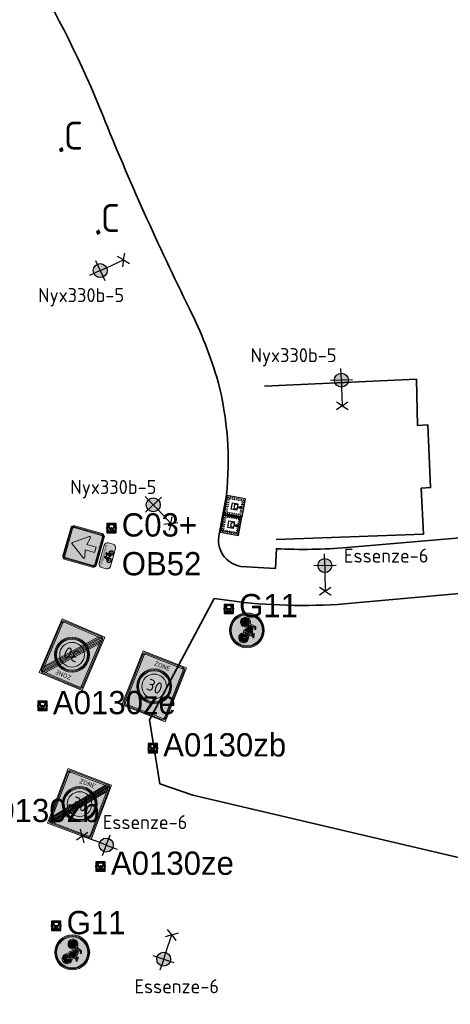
# Model space of a CAD drawing. Header units: metres. Extents: x 167358 to 169466, y 462430 to 462985.
# Tile 25 of 29: x 167806 to 167852, y 462670 to 462775. Entities that reach past the tile are written whole.
import ezdxf
from ezdxf.enums import TextEntityAlignment as Align

# ---------------------------------------------------------------- set-up
doc = ezdxf.new("R2018")
doc.units = ezdxf.units.M
doc.header["$LTSCALE"] = 0.2
doc.linetypes.add('DASHED', pattern=[0.75, 0.5, -0.25])
for name, color, linetype, lineweight in [('N-WE-IE-MEUBILAIR_WEGMEUBILAIR_CONTAINER-S', 162, 'Continuous', 25), ('N-WE-IE-MEUBILAIR_WEGMEUBILAIR_CONTAINER_ONDERGRONDS-S', 24, 'Continuous', 25), ('N-WE-IE-MEUBILAIR_WEGMEUBILAIR_LICHTMAST-S', 24, 'Continuous', 25), ('N-WE-IE-MEUBILAIR_WEGMEUBILAIR_VERKEERSBORD-S', 92, 'Continuous', 25), ('N-WE-IE-TERREINAFSCHEIDING_KUNSTMATIG_RASTERHEKWERK-G', 213, 'IE-TERREINAFSCHEIDING-KUNSTMATIG-OPEN', 35), ('N-WE-VW-VERKEERSTEKEN_BORD_C-S', 7, 'Continuous', 25), ('N-WE-VW-VERKEERSTEKEN_BORD_G-S', 7, 'Continuous', 25), ('N-WE-VW-VERKEERSTEKEN_BORD_ONDERBORD-S', 7, 'Continuous', 25), ('N-WE-VW-VERKEERSTEKEN_BORD_ZONEBORD-S', 7, 'Continuous', 25)]:
    doc.layers.add(name, color=color, linetype=linetype, lineweight=lineweight)
doc.layers.add('X-XX-AL-FASERENS-G', color=6, linetype='Fasegrens', lineweight=35, plot=False)
doc.layers.add('X_uitv', color=7, linetype='Continuous')
doc.styles.add('NLCS-ISO', font='NLCS-ISO.ttf')
doc.styles.add('NLCS-RVV-M200-T25', font='NLCS-RVV.ttf')
doc.styles.add('ZURICH', font='ZURCHN.TTF')
doc.linetypes.add('Fasegrens', pattern='A,40,[132,ltypeshp.shx,S=2,R=0,X=0,Y=0],-0.2,1', length=41.2)
doc.linetypes.add('IE-TERREINAFSCHEIDING-KUNSTMATIG-OPEN', pattern='A,7,-1.5,[67,NLCS.SHX,S=0.75,R=0,X=0,Y=0],-1.5', length=10)
picture_1 = doc.add_image_def('image1.png', size_in_pixel=(1080, 776))

# ---------------------------------------------------------------- blocks, each defined once
blk = doc.blocks.new('N-SIE-WEG_VERKEERSBORD_PAAL-SO')
h = blk.add_hatch(color=256)
h.dxf.hatch_style = 1
h.paths.add_polyline_path([(-1, 0, 1), (1, 0, 1)])
h.paths.add_polyline_path([(0.8, 0, -1), (-0.8, 0, -1)], flags=16)
h = blk.add_hatch(color=256)
h.dxf.hatch_style = 1
h.paths.add_polyline_path([(0, 1), (-1, 1), (-0.8, 0.6, -0.037994), (-0.7, 0.71), (-0.77, 0.86), (-0.51, 0.86, -0.134934)])
h = blk.add_hatch(color=256)
h.dxf.hatch_style = 1
h.paths.add_polyline_path([(-0.86, 0.72), (-1, 1), (-1, 0, -0.134934), (-0.86, 0.51)])
h = blk.add_hatch(color=256)
h.dxf.hatch_style = 1
h.paths.add_polyline_path([(-0.51, -0.86), (-0.86, -0.86), (-0.86, -0.51, -0.134934), (-1, 0), (-1, -1), (0, -1, -0.134934)])
h = blk.add_hatch(color=256)
h.dxf.hatch_style = 1
h.paths.add_polyline_path([(-0.6, 0.52, 0.050318), (-0.69, 0.39), (-0.11, -0.79, 0.066661), (0.11, -0.79), (0.69, 0.39, 0.050318), (0.6, 0.52), (0, -0.69)])
h = blk.add_hatch(color=256)
h.dxf.hatch_style = 1
h.paths.add_polyline_path([(0.17, 0, 1), (-0.17, 0, 1)])
h = blk.add_hatch(color=256)
h.dxf.hatch_style = 1
h.paths.add_polyline_path([(1, 1), (0, 1, -0.134934), (0.51, 0.86), (0.77, 0.86), (0.7, 0.71, -0.037994), (0.8, 0.6)])
h = blk.add_hatch(color=256)
h.dxf.hatch_style = 1
h.paths.add_polyline_path([(1, 0, -0.134934), (0.86, -0.51), (0.86, -0.86), (0.51, -0.86, -0.134934), (0, -1), (1, -1)])
h = blk.add_hatch(color=256)
h.dxf.hatch_style = 1
h.paths.add_polyline_path([(1, 1), (0.86, 0.72), (0.86, 0.51, -0.134934), (1, 0)])
for points in [[(-1, -1), (1, -1), (1, 1), (-1, 1)], [(-0.86, -0.86), (0.86, -0.86), (0.86, 0.86), (-0.86, 0.86)]]:
    blk.add_lwpolyline(points, close=True)
at = {"flags": 128}
for points in [[(-1, 1), (0, -1), (1, 1)], [(-0.77, 0.86), (0, -0.69), (0.77, 0.86)]]:
    blk.add_lwpolyline(points, close=True, dxfattribs=at)
for radius in [1, 0.796, 0.171]:
    blk.add_circle((0, 0), radius)
at = {"lineweight": 30, "flags": 104}
blk.add_attdef('bordgegevens', text='', height=3, dxfattribs=at).set_placement((2.21, 3.21), align=Align.TOP_LEFT)
at = {"style": 'NLCS-ISO', "flags": 9}
for tag, p in [('PAAL', (2.21, -4.13)), ('LOCATIE', (2.21, -8.3))]:
    blk.add_attdef(tag, p, '', height=3, dxfattribs=at)
blk = doc.blocks.new('N-SIE-WEG_LICHTMAST_1UITHOUDER-SO')
h = blk.add_hatch(color=256)
edge = h.paths.add_edge_path()
edge.add_arc((0, 0), 1.5, 0, 360)
for p, q in [((0, -2.42), (0, 2.33)), ((-5.5, 0), (-6.34, 1.24)), ((-5.5, 0), (-6.34, -1.24)), ((-5.5, 0), (-4.66, 1.24)), ((-1.5, 0), (-5.5, 0)), ((-5.5, 0), (-4.66, -1.24)), ((0, 0), (-1.49, 0)), ((0, 0), (2.52, 0))]:
    blk.add_line(p, q)
blk.add_circle((0, 0), 1.5)
at = {"style": 'ZURICH'}
blk.add_attdef('TYPE', text='', height=3, dxfattribs=at).set_placement((6.91, 5.26), align=Align.BOTTOM_CENTER)
blk = doc.blocks.new('SIE-WEG_CONTAINER_TEGEL')
at = {"flags": 128}
blk.add_lwpolyline([(-0.15, -0.15), (0.15, -0.15), (0.15, 0.15), (-0.15, 0.15)], close=True, dxfattribs=at)
blk.add_solid([(-0.15, 0.15), (-0.15, -0.15), (0.15, 0.15), (0.15, -0.15)])
at = {"style": 'NLCS-ISO'}
blk.add_text('C', height=0.2, dxfattribs=at).set_placement((0, 0), align=Align.MIDDLE_CENTER)
blk.add_attdef('TEGEL', (0.09, 0.26), '', height=3, dxfattribs=at)
blk = doc.blocks.new('N-SVW-VERKEERSTEKEN_BORD_ZONEBORD EINDE_A01_030-SO')
at = {"true_color": 0xffffff}
h = blk.add_hatch(color=7, dxfattribs=at)
h.dxf.hatch_style = 1
h.paths.add_polyline_path([(5, 6.25), (-5, 6.25), (-5, 0), (-4.76, 0), (-4.76, 5.49, -0.414214), (-4.23, 6.01), (4.25, 6.01, -0.414214), (4.77, 5.49), (4.77, 0), (5, 0)])
at = {"true_color": 0x191919}
h = blk.add_hatch(color=250, dxfattribs=at)
h.dxf.hatch_style = 1
h.paths.add_polyline_path([(-4.49, 5.49, -0.414214), (-4.23, 5.75), (4.25, 5.75, -0.414214), (4.51, 5.49), (4.51, 0), (4.77, 0), (4.77, 5.49, 0.414214), (4.25, 6.01), (-4.23, 6.01, 0.414214), (-4.76, 5.49), (-4.76, 0), (-4.49, 0)])
at = {"true_color": 0xffffff}
h = blk.add_hatch(color=7, dxfattribs=at)
h.dxf.hatch_style = 1
h.paths.add_polyline_path([(3.75, 5.75), (-4.23, 5.75, 0.414214), (-4.49, 5.49), (-4.49, 0), (-3.75, 0, -0.568765), (1.79, 3.29)])
at = {"true_color": 0x191919}
h = blk.add_hatch(color=250, dxfattribs=at)
h.dxf.hatch_style = 1
h.paths.add_polyline_path([(-4.49, -4.98), (4.09, 5.75), (3.75, 5.75), (-4.49, -4.56)])
h = blk.add_hatch(color=250, dxfattribs=at)
h.dxf.hatch_style = 1
edge = h.paths.add_edge_path()
edge.add_line((-4.49, -5.4), (4.39, 5.7))
edge.add_arc((4.25, 5.49), 0.262, 0, 55.923, ccw=False)
edge.add_line((4.51, 5.49), (4.51, 5.42))
edge.add_line((4.51, 5.42), (-4.39, -5.7))
edge.add_arc((-4.23, -5.49), 0.263, 180, 232.4876, ccw=False)
edge.add_line((-4.49, -5.49), (-4.49, -5.4))
h = blk.add_hatch(color=250, dxfattribs=at)
h.dxf.hatch_style = 1
h.paths.add_polyline_path([(-4.1, -5.75), (4.51, 5), (4.51, 4.58), (-3.76, -5.75)])
at = {"true_color": 0xffffff}
h = blk.add_hatch(color=7, dxfattribs=at)
h.dxf.hatch_style = 1
h.paths.add_polyline_path([(4.39, 5.7, 0.149795), (4.25, 5.75), (4.09, 5.75), (2.02, 3.16, -0.017667), (2.24, 3.01)])
h = blk.add_hatch(color=7, dxfattribs=at)
h.dxf.hatch_style = 1
h.paths.add_polyline_path([(4.51, 5), (4.51, 5.42), (2.44, 2.84, -0.017667), (2.64, 2.66)])
h = blk.add_hatch(color=7, dxfattribs=at)
h.dxf.hatch_style = 1
h.paths.add_polyline_path([(4.51, 4.58), (2.82, 2.47, -0.181674), (3.75, 0), (4.51, 0)])
at = {"true_color": 0xafafaf}
h = blk.add_hatch(color=253, dxfattribs=at)
h.dxf.hatch_style = 1
h.paths.add_polyline_path([(-3.75, 0), (-3.55, 0, -1), (3.55, 0), (3.75, 0, 1)])
at = {"true_color": 0xffffff}
h = blk.add_hatch(color=7, dxfattribs=at)
h.dxf.hatch_style = 1
h.paths.add_polyline_path([(-3.55, 0), (-3.35, 0, -1), (3.35, 0), (3.55, 0, 1)])
at = {"true_color": 0xafafaf}
h = blk.add_hatch(color=253, dxfattribs=at)
h.dxf.hatch_style = 1
h.paths.add_polyline_path([(-3.35, 0), (-2.65, 0, -1), (2.65, 0), (3.35, 0, 1)])
at = {"true_color": 0xffffff}
h = blk.add_hatch(color=7, dxfattribs=at)
h.dxf.hatch_style = 1
h.paths.add_polyline_path([(-2.65, 0), (2.65, 0, 1)])
h = blk.add_hatch(color=7, dxfattribs=at)
h.dxf.hatch_style = 1
h.paths.add_polyline_path([(5, 0), (4.77, 0), (4.77, -5.49, -0.414214), (4.25, -6.02), (-4.23, -6.02, -0.414214), (-4.76, -5.49), (-4.76, 0), (-5, 0), (-5, -6.25), (5, -6.25)])
at = {"true_color": 0x191919}
h = blk.add_hatch(color=250, dxfattribs=at)
h.dxf.hatch_style = 1
h.paths.add_polyline_path([(-4.49, 0), (-4.76, 0), (-4.76, -5.49, 0.414214), (-4.23, -6.02), (4.25, -6.02, 0.414214), (4.77, -5.49), (4.77, 0), (4.51, 0), (4.51, -5.49, -0.414214), (4.25, -5.75), (-4.23, -5.75, -0.414214), (-4.49, -5.49)])
at = {"true_color": 0xffffff}
h = blk.add_hatch(color=7, dxfattribs=at)
h.dxf.hatch_style = 1
h.paths.add_polyline_path([(-3.75, 0), (-4.49, 0), (-4.49, -4.56), (-2.82, -2.47, -0.181674)])
h = blk.add_hatch(color=7, dxfattribs=at)
h.dxf.hatch_style = 1
h.paths.add_polyline_path([(4.51, 0), (3.75, 0, -0.568765), (-1.79, -3.29), (-3.76, -5.75), (4.25, -5.75, 0.414214), (4.51, -5.49)])
at = {"true_color": 0xafafaf}
h = blk.add_hatch(color=253, dxfattribs=at)
h.dxf.hatch_style = 1
h.paths.add_polyline_path([(3.75, 0), (3.55, 0, -1), (-3.55, 0), (-3.75, 0, 1)])
at = {"true_color": 0xffffff}
h = blk.add_hatch(color=7, dxfattribs=at)
h.dxf.hatch_style = 1
h.paths.add_polyline_path([(3.55, 0), (3.35, 0, -1), (-3.35, 0), (-3.55, 0, 1)])
at = {"true_color": 0xafafaf}
h = blk.add_hatch(color=253, dxfattribs=at)
h.dxf.hatch_style = 1
h.paths.add_polyline_path([(3.35, 0), (2.65, 0, -1), (-2.65, 0), (-3.35, 0, 1)])
at = {"true_color": 0xffffff}
h = blk.add_hatch(color=7, dxfattribs=at)
h.dxf.hatch_style = 1
h.paths.add_polyline_path([(2.65, 0), (-2.65, 0, 1)])
h = blk.add_hatch(color=7, dxfattribs=at)
h.dxf.hatch_style = 1
h.paths.add_polyline_path([(-2.44, -2.84, -0.017667), (-2.64, -2.66), (-4.49, -4.98), (-4.49, -5.4)])
h = blk.add_hatch(color=7, dxfattribs=at)
h.dxf.hatch_style = 1
h.paths.add_polyline_path([(-2.02, -3.16, -0.017667), (-2.24, -3.01), (-4.39, -5.7, 0.165156), (-4.23, -5.75), (-4.1, -5.75)])
at = {"color": 251, "lineweight": 0, "true_color": 0x4b4b4b}
blk.add_lwpolyline([(-5, 6.25), (5, 6.25), (5, -6.25), (-5, -6.25)], close=True, dxfattribs=at)
at = {"color": 250, "lineweight": 0, "true_color": 0x191919}
for points in [[(-4.23, 6.01), (4.25, 6.01, -0.414214), (4.77, 5.49), (4.77, -5.49, -0.414214), (4.25, -6.02), (-4.23, -6.02, -0.414214), (-4.76, -5.49), (-4.76, 5.49, -0.414214)], [(-4.23, 5.75), (4.25, 5.75, -0.414214), (4.51, 5.49), (4.51, -5.49, -0.414214), (4.25, -5.75), (-4.23, -5.75, -0.414214), (-4.49, -5.49), (-4.49, 5.49, -0.414214)], [(-4.49, -5.4), (4.39, 5.7, -0.248971), (4.51, 5.49), (4.51, 5.42), (-4.39, -5.7, -0.23311), (-4.49, -5.49)]]:
    blk.add_lwpolyline(points, format="xyb", close=True, dxfattribs=at)
for points in [[(-4.49, -4.98), (4.09, 5.75), (3.75, 5.75), (-4.49, -4.56)], [(-4.1, -5.75), (4.51, 5), (4.51, 4.58), (-3.76, -5.75)]]:
    blk.add_lwpolyline(points, close=True, dxfattribs=at)
at = {"color": 253, "lineweight": 0, "true_color": 0xafafaf}
for radius in [3.75, 3.55, 3.35, 2.65]:
    blk.add_circle((0, 0), radius, dxfattribs=at)
at = {"color": 250, "true_color": 0x191919, "style": 'NLCS-RVV-M200-T25'}
blk.add_text('ZONE', height=1, dxfattribs=at).set_placement((0.02, 4.71), align=Align.MIDDLE_CENTER)
at = {"color": 253, "true_color": 0xafafaf, "style": 'NLCS-RVV-M200-T25'}
blk.add_text('30', height=2.5, dxfattribs=at).set_placement((0.1, 0), align=Align.MIDDLE_CENTER)
at = {"color": 250, "true_color": 0x191919, "style": 'NLCS-RVV-M200-T25'}
blk.add_attdef('RVV_ONDERSCHRIFT', text='', height=1, dxfattribs=at).set_placement((0.02, -4.72), align=Align.MIDDLE_CENTER)
blk = doc.blocks.new('N-SVW-VERKEERSTEKEN_BORD_ZONEBORD BEGIN_A01_030-SO')
at = {"true_color": 0xffffff}
h = blk.add_hatch(color=7, dxfattribs=at)
h.dxf.hatch_style = 1
h.paths.add_polyline_path([(5, 6.25), (-5, 6.25), (-5, 0), (-4.76, 0), (-4.76, 5.49, -0.414214), (-4.23, 6.01), (4.25, 6.01, -0.414214), (4.77, 5.49), (4.77, 0), (5, 0)])
at = {"true_color": 0x191919}
h = blk.add_hatch(color=250, dxfattribs=at)
h.dxf.hatch_style = 1
h.paths.add_polyline_path([(-4.49, 5.49, -0.414214), (-4.23, 5.75), (4.25, 5.75, -0.414214), (4.51, 5.49), (4.51, 0), (4.77, 0), (4.77, 5.49, 0.414214), (4.25, 6.01), (-4.23, 6.01, 0.414214), (-4.76, 5.49), (-4.76, 0), (-4.49, 0)])
at = {"true_color": 0xffffff}
h = blk.add_hatch(color=7, dxfattribs=at)
h.dxf.hatch_style = 1
h.paths.add_polyline_path([(4.51, 5.49, 0.414214), (4.25, 5.75), (-4.23, 5.75, 0.414214), (-4.49, 5.49), (-4.49, 0), (-3.75, 0, -1), (3.75, 0), (4.51, 0)])
at = {"true_color": 0xff0000}
h = blk.add_hatch(color=1, dxfattribs=at)
h.dxf.hatch_style = 1
h.paths.add_polyline_path([(-3.75, 0), (-3.55, 0, -1), (3.55, 0), (3.75, 0, 1)])
at = {"true_color": 0xffffff}
h = blk.add_hatch(color=7, dxfattribs=at)
h.dxf.hatch_style = 1
h.paths.add_polyline_path([(-3.55, 0), (-3.35, 0, -1), (3.35, 0), (3.55, 0, 1)])
at = {"true_color": 0xff0000}
h = blk.add_hatch(color=1, dxfattribs=at)
h.dxf.hatch_style = 1
h.paths.add_polyline_path([(-3.35, 0), (-2.65, 0, -1), (2.65, 0), (3.35, 0, 1)])
at = {"true_color": 0xffffff}
h = blk.add_hatch(color=7, dxfattribs=at)
h.dxf.hatch_style = 1
h.paths.add_polyline_path([(-2.65, 0), (2.65, 0, 1)])
h = blk.add_hatch(color=7, dxfattribs=at)
h.dxf.hatch_style = 1
h.paths.add_polyline_path([(5, 0), (4.77, 0), (4.77, -5.49, -0.414214), (4.25, -6.02), (-4.23, -6.02, -0.414214), (-4.76, -5.49), (-4.76, 0), (-5, 0), (-5, -6.25), (5, -6.25)])
at = {"true_color": 0x191919}
h = blk.add_hatch(color=250, dxfattribs=at)
h.dxf.hatch_style = 1
h.paths.add_polyline_path([(-4.49, 0), (-4.76, 0), (-4.76, -5.49, 0.414214), (-4.23, -6.02), (4.25, -6.02, 0.414214), (4.77, -5.49), (4.77, 0), (4.51, 0), (4.51, -5.49, -0.414214), (4.25, -5.75), (-4.23, -5.75, -0.414214), (-4.49, -5.49)])
at = {"true_color": 0xffffff}
h = blk.add_hatch(color=7, dxfattribs=at)
h.dxf.hatch_style = 1
h.paths.add_polyline_path([(-3.75, 0), (-4.49, 0), (-4.49, -5.49, 0.414214), (-4.23, -5.75), (4.25, -5.75, 0.414214), (4.51, -5.49), (4.51, 0), (3.75, 0, -1)])
at = {"true_color": 0xff0000}
h = blk.add_hatch(color=1, dxfattribs=at)
h.dxf.hatch_style = 1
h.paths.add_polyline_path([(3.75, 0), (3.55, 0, -1), (-3.55, 0), (-3.75, 0, 1)])
at = {"true_color": 0xffffff}
h = blk.add_hatch(color=7, dxfattribs=at)
h.dxf.hatch_style = 1
h.paths.add_polyline_path([(3.55, 0), (3.35, 0, -1), (-3.35, 0), (-3.55, 0, 1)])
at = {"true_color": 0xff0000}
h = blk.add_hatch(color=1, dxfattribs=at)
h.dxf.hatch_style = 1
h.paths.add_polyline_path([(3.35, 0), (2.65, 0, -1), (-2.65, 0), (-3.35, 0, 1)])
at = {"true_color": 0xffffff}
h = blk.add_hatch(color=7, dxfattribs=at)
h.dxf.hatch_style = 1
h.paths.add_polyline_path([(2.65, 0), (-2.65, 0, 1)])
at = {"color": 251, "lineweight": 0, "true_color": 0x4b4b4b}
blk.add_lwpolyline([(-5, 6.25), (5, 6.25), (5, -6.25), (-5, -6.25)], close=True, dxfattribs=at)
at = {"color": 250, "lineweight": 0, "true_color": 0x191919}
for points in [[(-4.23, 6.01), (4.25, 6.01, -0.414214), (4.77, 5.49), (4.77, -5.49, -0.414214), (4.25, -6.02), (-4.23, -6.02, -0.414214), (-4.76, -5.49), (-4.76, 5.49, -0.414214)], [(-4.23, 5.75), (4.25, 5.75, -0.414214), (4.51, 5.49), (4.51, -5.49, -0.414214), (4.25, -5.75), (-4.23, -5.75, -0.414214), (-4.49, -5.49), (-4.49, 5.49, -0.414214)]]:
    blk.add_lwpolyline(points, format="xyb", close=True, dxfattribs=at)
at = {"color": 1, "lineweight": 0, "true_color": 0xff0000}
blk.add_circle((0, 0), 3.75, dxfattribs=at)
at = {"color": 7, "lineweight": 0, "true_color": 0xffffff}
for radius in [3.55, 3.35, 2.65]:
    blk.add_circle((0, 0), radius, dxfattribs=at)
at = {"color": 250, "true_color": 0x191919, "style": 'NLCS-RVV-M200-T25'}
for s, height, p in [('ZONE', 1, (0.02, 4.71)), ('30', 2.5, (0.1, 0))]:
    blk.add_text(s, height=height, dxfattribs=at).set_placement(p, align=Align.MIDDLE_CENTER)
blk.add_attdef('RVV_ONDERSCHRIFT', text='', height=1, dxfattribs=at).set_placement((0.02, -4.72), align=Align.MIDDLE_CENTER)
blk = doc.blocks.new('N-SVW-VERKEERSTEKEN_BORD_C03-SO')
at = {"true_color": 0x007dc8}
h = blk.add_hatch(color=152, dxfattribs=at)
h.dxf.hatch_style = 1
h.paths.add_polyline_path([(3.05, 3.75), (-3.05, 3.75, 0.414214), (-3.75, 3.05), (-3.75, 0), (-3.55, 0), (-3.55, 3.05, -0.414214), (-3.05, 3.55), (3.05, 3.55, -0.414214), (3.55, 3.05), (3.55, 0), (3.75, 0), (3.75, 3.05, 0.414214)])
at = {"true_color": 0xffffff}
h = blk.add_hatch(color=7, dxfattribs=at)
h.dxf.hatch_style = 1
h.paths.add_polyline_path([(3.05, 3.55), (-3.05, 3.55, 0.414214), (-3.55, 3.05), (-3.55, 0), (-3.35, 0), (-3.35, 3.05, -0.414214), (-3.05, 3.35), (3.05, 3.35, -0.414214), (3.35, 3.05), (3.35, 0), (3.55, 0), (3.55, 3.05, 0.414214)])
at = {"true_color": 0x007dc8}
h = blk.add_hatch(color=152, dxfattribs=at)
h.dxf.hatch_style = 1
h.paths.add_polyline_path([(-0.16, 2.53, -0.518438), (0.16, 2.53), (1.95, 0), (3.35, 0), (3.35, 3.05, 0.414214), (3.05, 3.35), (-3.05, 3.35, 0.414214), (-3.35, 3.05), (-3.35, 0), (-1.95, 0)])
at = {"true_color": 0xffffff}
h = blk.add_hatch(color=7, dxfattribs=at)
h.dxf.hatch_style = 1
h.paths.add_polyline_path([(-2.37, -0.59, 0.690116), (-2.16, -0.9), (-0.57, -0.53), (-0.57, -2.62), (0.57, -2.62), (0.57, -0.53), (2.16, -0.9, 0.690116), (2.37, -0.59), (0.16, 2.53, 0.518438), (-0.16, 2.53)])
at = {"true_color": 0x007dc8}
h = blk.add_hatch(color=152, dxfattribs=at)
h.dxf.hatch_style = 1
h.paths.add_polyline_path([(-3.55, 0), (-3.75, 0), (-3.75, -3.05, 0.414214), (-3.05, -3.75), (3.05, -3.75, 0.414214), (3.75, -3.05), (3.75, 0), (3.55, 0), (3.55, -3.05, -0.414214), (3.05, -3.55), (-3.05, -3.55, -0.414214), (-3.55, -3.05)])
at = {"true_color": 0xffffff}
h = blk.add_hatch(color=7, dxfattribs=at)
h.dxf.hatch_style = 1
h.paths.add_polyline_path([(-3.35, 0), (-3.55, 0), (-3.55, -3.05, 0.414214), (-3.05, -3.55), (3.05, -3.55, 0.414214), (3.55, -3.05), (3.55, 0), (3.35, 0), (3.35, -3.05, -0.414214), (3.05, -3.35), (-3.05, -3.35, -0.414214), (-3.35, -3.05)])
at = {"true_color": 0x007dc8}
h = blk.add_hatch(color=152, dxfattribs=at)
h.dxf.hatch_style = 1
h.paths.add_polyline_path([(-2.37, -0.59), (-1.95, 0), (-3.35, 0), (-3.35, -3.05, 0.414214), (-3.05, -3.35), (3.05, -3.35, 0.414214), (3.35, -3.05), (3.35, 0), (1.95, 0), (2.37, -0.59, -0.690116), (2.16, -0.9), (0.57, -0.53), (0.57, -2.62), (-0.57, -2.62), (-0.57, -0.53), (-2.16, -0.9, -0.690116)])
at = {"color": 152, "lineweight": 0, "true_color": 0x007dc8}
blk.add_lwpolyline([(-3.05, -3.75), (3.05, -3.75, 0.414214), (3.75, -3.05), (3.75, 3.05, 0.414214), (3.05, 3.75), (-3.05, 3.75, 0.414214), (-3.75, 3.05), (-3.75, -3.05, 0.414214)], format="xyb", close=True, dxfattribs=at)
at = {"color": 7, "lineweight": 0, "true_color": 0xffffff}
for points in [[(-3.05, -3.55), (3.05, -3.55, 0.414214), (3.55, -3.05), (3.55, 3.05, 0.414214), (3.05, 3.55), (-3.05, 3.55, 0.414214), (-3.55, 3.05), (-3.55, -3.05, 0.414214)], [(-3.05, -3.35), (3.05, -3.35, 0.414214), (3.35, -3.05), (3.35, 3.05, 0.414214), (3.05, 3.35), (-3.05, 3.35, 0.414214), (-3.35, 3.05), (-3.35, -3.05, 0.414214)], [(0.57, -0.53), (0.57, -2.62), (-0.57, -2.62), (-0.57, -0.53), (-2.16, -0.9, -0.690116), (-2.37, -0.59), (-0.16, 2.53, -0.518438), (0.16, 2.53), (2.37, -0.59, -0.690116), (2.16, -0.9)]]:
    blk.add_lwpolyline(points, format="xyb", close=True, dxfattribs=at)
blk = doc.blocks.new('N-SVW-VERKEERSTEKEN_BORD_ONDERBORD_OB52-SO')
at = {"true_color": 0xffffff}
h = blk.add_hatch(color=7, dxfattribs=at)
h.dxf.hatch_style = 1
edge = h.paths.add_edge_path()
edge.add_line((2.75, -0.52), (2.75, 0.52))
edge.add_arc((2.02, 0.52), 0.726, 0, 90)
edge.add_line((2.02, 1.25), (-2.02, 1.25))
edge.add_arc((-2.02, 0.52), 0.726, 90, 180)
edge.add_line((-2.75, 0.52), (-2.75, -0.52))
edge.add_arc((-2.02, -0.52), 0.726, 180, 270)
edge.add_line((-2.02, -1.25), (2.02, -1.25))
edge.add_arc((2.02, -0.52), 0.726, 270, 360)
at = {"true_color": 0x191919}
h = blk.add_hatch(color=250, dxfattribs=at)
h.dxf.hatch_style = 1
h.paths.add_polyline_path([(0.48, 0.12), (0.56, 0.31), (0.69, 0.31), (0.69, 0.41), (0.3, 0.41, 1), (0.3, 0.31), (0.45, 0.31), (0.4, 0.2), (-0.48, 0.2), (-0.42, 0.36, -0.345861), (-0.34, 0.41), (-0.21, 0.41), (-0.21, 0.52), (-0.36, 0.52, 0.334348), (-0.53, 0.39), (-0.71, -0.13, 0.794265), (-1.15, -1.02, 0.4733), (-0.38, -0.87, 0.427471), (-0.61, -0.17), (-0.56, -0.01), (0.04, -0.68), (0.29, -0.68, 0.529348), (1.04, -1.07, 0.476174), (1.19, -0.3, 0.318009), (0.62, -0.15)])
h.paths.add_polyline_path([(-0.51, 0.1), (0.35, 0.1), (0.06, -0.54)], flags=16)
h.paths.add_polyline_path([(-0.65, -0.27, -0.542254), (-0.58, -0.94, -0.632638), (-1.23, -0.63, -0.479903), (-0.75, -0.23), (-0.88, -0.61, 1.053204), (-0.78, -0.64)], flags=16)
h.paths.add_polyline_path([(0.42, 0), (0.52, -0.2, 0.234167), (0.29, -0.57), (0.16, -0.57)], flags=16)
h.paths.add_polyline_path([(0.57, -0.3), (0.72, -0.57), (0.4, -0.57, -0.216058)], flags=16)
h.paths.add_polyline_path([(0.4, -0.68), (0.8, -0.68, 0.566151), (0.85, -0.6), (0.67, -0.25, -0.564261), (1.19, -0.69, -0.396488), (0.76, -1.03, -0.350134)], flags=16)
at = {"color": 250, "lineweight": 0, "true_color": 0x191919}
for points in [[(2.75, -0.52), (2.75, 0.52, 0.414214), (2.02, 1.25), (-2.02, 1.25, 0.414214), (-2.75, 0.52), (-2.75, -0.52, 0.414214), (-2.02, -1.25), (2.02, -1.25, 0.414214)], [(0.48, 0.12), (0.56, 0.31), (0.69, 0.31), (0.69, 0.41), (0.3, 0.41, 1), (0.3, 0.31), (0.45, 0.31), (0.4, 0.2), (-0.48, 0.2), (-0.42, 0.36, -0.345861), (-0.34, 0.41), (-0.21, 0.41), (-0.21, 0.52), (-0.36, 0.52, 0.334348), (-0.53, 0.39), (-0.71, -0.13, 0.794265), (-1.15, -1.02, 0.4733), (-0.38, -0.87, 0.427471), (-0.61, -0.17), (-0.56, -0.01), (0.04, -0.68), (0.29, -0.68, 0.529348), (1.04, -1.07, 0.476174), (1.19, -0.3, 0.318009), (0.62, -0.15)], [(0.42, 0), (0.16, -0.57), (0.29, -0.57, -0.234167), (0.52, -0.2)], [(-0.65, -0.27, -0.542254), (-0.58, -0.94, -0.632638), (-1.23, -0.63, -0.479903), (-0.75, -0.23), (-0.88, -0.61, 1.053204), (-0.78, -0.64)], [(0.67, -0.25, -0.564261), (1.19, -0.69, -0.396488), (0.76, -1.03, -0.350134), (0.4, -0.68), (0.8, -0.68, 0.566151), (0.85, -0.6)], [(0.72, -0.57), (0.57, -0.3, 0.216058), (0.4, -0.57)]]:
    blk.add_lwpolyline(points, format="xyb", close=True, dxfattribs=at)
blk.add_lwpolyline([(0.35, 0.1), (-0.51, 0.1), (0.06, -0.54)], close=True, dxfattribs=at)
at = {"color": 250, "true_color": 0x191919, "style": 'NLCS-RVV-M200-T25'}
blk.add_text('uitgezonderd', height=0.5, dxfattribs=at).set_placement((0, 0.6), align=Align.CENTER)
blk = doc.blocks.new('N-SVW-VERKEERSTEKEN_BORD_G11-SO')
at = {"true_color": 0x007dc8}
h = blk.add_hatch(color=152, dxfattribs=at)
h.dxf.hatch_style = 1
h.paths.add_polyline_path([(-2.68, 2.33), (-2.83, 2.46, 0.180494), (-3.75, 0, 0.414214), (0, -3.75), (0, -3.55, -0.414214), (-3.55, 0, -0.180494)])
at = {"true_color": 0xffffff}
h = blk.add_hatch(color=7, dxfattribs=at)
h.dxf.hatch_style = 1
h.paths.add_polyline_path([(-3.35, 0, -0.180494), (-2.53, 2.19), (-2.68, 2.33, 0.180494), (-3.55, 0, 0.414214), (0, -3.55), (0, -3.35, -0.414214)])
at = {"true_color": 0x007dc8}
h = blk.add_hatch(color=152, dxfattribs=at)
h.dxf.hatch_style = 1
h.paths.add_polyline_path([(3.35, 0, 1), (-3.35, 0, 1)])
h.paths.add_polyline_path([(0.12, -0.62), (-1.14, 0.77), (-1.25, 0.45, -0.427471), (-0.78, -1.01, -0.4733), (-2.38, -1.32, -0.794265), (-1.45, 0.53), (-1.08, 1.61, -0.334348), (-0.72, 1.88), (-0.4, 1.88), (-0.4, 1.66), (-0.68, 1.66, 0.345861), (-0.85, 1.55), (-0.98, 1.22), (0.85, 1.22), (0.95, 1.44), (0.64, 1.44, -1), (0.64, 1.66), (1.45, 1.66), (1.45, 1.44), (1.19, 1.44), (1.02, 1.05), (1.31, 0.48, -0.318009), (2.5, 0.17, -0.476174), (2.19, -1.44, -0.529348), (0.62, -0.62)], flags=16)
h.paths.add_polyline_path([(0.15, -0.32), (-1.04, 1), (0.75, 1)], flags=0)
h.paths.add_polyline_path([(0.35, -0.39), (0.9, 0.8), (1.11, 0.39, 0.234167), (0.62, -0.39)], flags=0)
h.paths.add_polyline_path([(-1.17, -1.15, -0.632638), (-2.54, -0.5, -0.479903), (-1.53, 0.31), (-1.81, -0.47, 1.053204), (-1.6, -0.54), (-1.33, 0.24, -0.542254)], flags=0)
h.paths.add_polyline_path([(0.85, -0.62), (1.7, -0.62, 0.566151), (1.79, -0.46), (1.41, 0.28, -0.564261), (2.51, -0.63, -0.396488), (1.6, -1.34, -0.350134)], flags=0)
h.paths.add_polyline_path([(0.85, -0.39, -0.216058), (1.22, 0.18), (1.52, -0.39)], flags=0)
h = blk.add_hatch(color=152, dxfattribs=at)
h.dxf.hatch_style = 1
h.paths.add_polyline_path([(3.36, 1.15), (3.55, 1.22, 0.577878), (-2.83, 2.46), (-2.68, 2.33, -0.577878)])
at = {"true_color": 0xffffff}
h = blk.add_hatch(color=7, dxfattribs=at)
h.dxf.hatch_style = 1
h.paths.add_polyline_path([(-2.68, 2.33), (-2.53, 2.19, -0.577878), (3.17, 1.09), (3.36, 1.15, 0.577878)])
h = blk.add_hatch(color=7, dxfattribs=at)
h.dxf.hatch_style = 1
h.paths.add_polyline_path([(1.02, 1.05), (1.19, 1.44), (1.45, 1.44), (1.45, 1.66), (0.64, 1.66, 1), (0.64, 1.44), (0.95, 1.44), (0.85, 1.22), (-0.98, 1.22), (-0.85, 1.55, -0.345861), (-0.68, 1.66), (-0.4, 1.66), (-0.4, 1.88), (-0.72, 1.88, 0.334348), (-1.08, 1.61), (-1.45, 0.53, 0.794265), (-2.38, -1.32, 0.4733), (-0.78, -1.01, 0.427471), (-1.25, 0.45), (-1.14, 0.77), (0.12, -0.62), (0.62, -0.62, 0.529348), (2.19, -1.44, 0.476174), (2.5, 0.17, 0.318009), (1.31, 0.48)])
h.paths.add_polyline_path([(-1.04, 1), (0.75, 1), (0.15, -0.32)], flags=16)
h.paths.add_polyline_path([(-1.33, 0.24, -0.542254), (-1.17, -1.15, -0.632638), (-2.54, -0.5, -0.479903), (-1.53, 0.31), (-1.81, -0.47, 1.053204), (-1.6, -0.54)], flags=16)
h.paths.add_polyline_path([(0.9, 0.8), (1.11, 0.39, 0.234167), (0.62, -0.39), (0.35, -0.39)], flags=16)
h.paths.add_polyline_path([(1.22, 0.18), (1.52, -0.39), (0.85, -0.39, -0.216058)], flags=16)
h.paths.add_polyline_path([(0.85, -0.62), (1.7, -0.62, 0.566151), (1.79, -0.46), (1.41, 0.28, -0.564261), (2.51, -0.63, -0.396488), (1.6, -1.34, -0.350134)], flags=16)
at = {"true_color": 0x007dc8}
h = blk.add_hatch(color=152, dxfattribs=at)
h.dxf.hatch_style = 1
h.paths.add_polyline_path([(-1.33, 0.24), (-1.6, -0.54, -1.053204), (-1.81, -0.47), (-1.53, 0.31, 0.479903), (-2.54, -0.5, 0.632638), (-1.17, -1.15, 0.542254)])
h = blk.add_hatch(color=152, dxfattribs=at)
h.dxf.hatch_style = 1
h.paths.add_polyline_path([(0.75, 1), (-1.04, 1), (0.15, -0.32)])
h = blk.add_hatch(color=152, dxfattribs=at)
h.dxf.hatch_style = 1
h.paths.add_polyline_path([(3.75, 0, 0.083022), (3.55, 1.22), (3.36, 1.15, -0.083022), (3.55, 0, -0.414214), (0, -3.55), (0, -3.75, 0.414214)])
at = {"true_color": 0xffffff}
h = blk.add_hatch(color=7, dxfattribs=at)
h.dxf.hatch_style = 1
h.paths.add_polyline_path([(3.36, 1.15), (3.17, 1.09, -0.083022), (3.35, 0, -0.414214), (0, -3.35), (0, -3.55, 0.414214), (3.55, 0, 0.083022)])
at = {"true_color": 0x007dc8}
h = blk.add_hatch(color=152, dxfattribs=at)
h.dxf.hatch_style = 1
h.paths.add_polyline_path([(1.11, 0.39), (0.9, 0.8), (0.35, -0.39), (0.62, -0.39, -0.234167)])
h = blk.add_hatch(color=152, dxfattribs=at)
h.dxf.hatch_style = 1
h.paths.add_polyline_path([(2.51, -0.63, 0.564261), (1.41, 0.28), (1.79, -0.46, -0.566151), (1.7, -0.62), (0.85, -0.62, 0.350134), (1.6, -1.34, 0.396488)])
h = blk.add_hatch(color=152, dxfattribs=at)
h.dxf.hatch_style = 1
h.paths.add_polyline_path([(1.22, 0.18, 0.216058), (0.85, -0.39), (1.52, -0.39)])
at = {"color": 7, "lineweight": 0, "true_color": 0xffffff}
for points in [[(1.02, 1.05), (1.19, 1.44), (1.45, 1.44), (1.45, 1.66), (0.64, 1.66, 1), (0.64, 1.44), (0.95, 1.44), (0.85, 1.22), (-0.98, 1.22), (-0.85, 1.55, -0.345861), (-0.68, 1.66), (-0.4, 1.66), (-0.4, 1.88), (-0.72, 1.88, 0.334348), (-1.08, 1.61), (-1.45, 0.53, 0.794265), (-2.38, -1.32, 0.4733), (-0.78, -1.01, 0.427471), (-1.25, 0.45), (-1.14, 0.77), (0.12, -0.62), (0.62, -0.62, 0.529348), (2.19, -1.44, 0.476174), (2.5, 0.17, 0.318009), (1.31, 0.48)], [(-1.33, 0.24, -0.542254), (-1.17, -1.15, -0.632638), (-2.54, -0.5, -0.479903), (-1.53, 0.31), (-1.81, -0.47, 1.053204), (-1.6, -0.54)], [(0.9, 0.8), (0.35, -0.39), (0.62, -0.39, -0.234167), (1.11, 0.39)], [(1.41, 0.28, -0.564261), (2.51, -0.63, -0.396488), (1.6, -1.34, -0.350134), (0.85, -0.62), (1.7, -0.62, 0.566151), (1.79, -0.46)], [(1.52, -0.39), (1.22, 0.18, 0.216058), (0.85, -0.39)]]:
    blk.add_lwpolyline(points, format="xyb", close=True, dxfattribs=at)
blk.add_lwpolyline([(0.75, 1), (-1.04, 1), (0.15, -0.32)], close=True, dxfattribs=at)
at = {"color": 152, "lineweight": 0, "true_color": 0x007dc8}
blk.add_circle((0, 0), 3.75, dxfattribs=at)
at = {"color": 7, "lineweight": 0, "true_color": 0xffffff}
for radius in [3.55, 3.35]:
    blk.add_circle((0, 0), radius, dxfattribs=at)
blk = doc.blocks.new('CONTAINER_ONDERGRONDSE_5000L')
at = {"ltscale": 0.2}
blk.add_lwpolyline([(0, 2), (0, 0), (2, 0), (2, 2)], close=True, dxfattribs=at)
at = {"color": 8, "linetype": 'DASHED', "ltscale": 0.2}
for points in [[(0.14, 1.86), (0.14, 0.14), (1.86, 0.14), (1.86, 1.86)], [(0.27, 1.72), (0.27, 0.27), (1.72, 0.27), (1.72, 1.72)]]:
    blk.add_lwpolyline(points, close=True, dxfattribs=at)
blk.add_lwpolyline([(0.65, 0.7), (0.65, 1.3), (1.35, 1.3), (1.35, 0.7)], close=True)
for points in [[(0.75, 0.7), (0.75, 1), (1.25, 1), (1.25, 0.7)], [(1, 0.7), (1.12, 0.38), (0.88, 0.38), (1, 0.7)], [(1, 0), (1, 0.7)]]:
    blk.add_lwpolyline(points)

msp = doc.modelspace()

# ---------------------------------------------------------------- linework, layer by layer
at = {"color": 8, "linetype": 'DASHED', "ltscale": 0.2}
msp.add_lwpolyline([(167829.12, 462720.21), (167829.42, 462721.82), (167827.79, 462722.13), (167827.49, 462720.51)], close=True, dxfattribs=at)
at = {"layer": 'N-WE-IE-TERREINAFSCHEIDING_KUNSTMATIG_RASTERHEKWERK-G', "flags": 128}
msp.add_lwpolyline([(167832.06, 462736.02), (167848.38, 462736.75), (167848.48, 462731.8), (167849.6, 462731.85), (167849.9, 462725.11), (167848.9, 462725.07), (167849.12, 462720.12), (167833.31, 462719.55)], dxfattribs=at)
at = {"layer": 'X-XX-AL-FASERENS-G', "flags": 128}
msp.add_lwpolyline([(167820.82, 462693.31), (167819.72, 462700.17), (167826.67, 462713.19), (167829.09, 462712.87, 0.050044), (167841.45, 462712.69), (167870.55, 462715.32), (167870.2, 462721.2), (167840.93, 462718.69, -0.033968), (167833.35, 462718.55), (167833.25, 462716.43), (167829.53, 462716.66, -0.437956), (167827.2, 462720.12), (167827.98, 462724.29, 0.088551), (167827.09, 462736.48, 0.043449), (167824.01, 462744.33, -0.019548), (167814.7, 462765.1, 0.039205), (167806.77, 462781.06), (167802.73, 462787.31, -0.33661), (167802.86, 462790.75), (167814.82, 462805), (167810.87, 462809.49), (167809.05, 462807.65), (167806.88, 462805.17), (167802.27, 462799.56), (167797.66, 462793.95), (167793.81, 462798.33), (167793.7, 462798.22), (167788.42, 462793.31), (167792.78, 462788.41), (167769.02, 462759.49), (167763.9, 462761.93), (167760.85, 462762.98), (167758.62, 462756.62), (167764.57, 462754.07), (167748.92, 462735.06), (167748.99, 462735.14), (167707.33, 462761.45), (167667.12, 462776.97), (167625.21, 462786.62), (167568.37, 462797.94), (167548.87, 462798.02), (167502.78, 462800.25), (167495.04, 462800.46), (167495.06, 462800.64), (167465.1, 462804.47), (167419.05, 462802.53), (167418.97, 462802.59), (167418.71, 462803.4), (167417.12, 462811.11), (167417.88, 462811.05), (167419.16, 462810.62), (167420.23, 462813.79), (167418.8, 462814.44), (167414.49, 462815.76), (167411.58, 462817.55), (167410.26, 462819.28), (167412.71, 462819.89), (167428.97, 462815.22), (167441.99, 462815.55), (167441.78, 462876.84), (167444.27, 462883.35), (167444.27, 462883.35), (167447.22, 462923.6), (167571.06, 462909.85), (167795.28, 462857.65), (167820.19, 462847.16), (167840.77, 462850.75), (167854.96, 462827.63), (167854.96, 462827.63), (167857.51, 462818.79), (167857.51, 462818.79), (167894.96, 462737.63), (167901.93, 462724.78), (167904.21, 462716.78), (167904.2, 462715.35), (167890.08, 462714.28), (167888.94, 462703.45), (167879.39, 462698.31), (167874.87, 462688.46), (167871.79, 462680.97), (167824.38, 462692.1)], format="xyb", close=True, dxfattribs=at)

# ---------------------------------------------------------------- block references
at = {"layer": 'N-WE-IE-MEUBILAIR_WEGMEUBILAIR_CONTAINER-S'}
ref = msp.add_blockref('SIE-WEG_CONTAINER_TEGEL', (167810.25, 462761.4), dxfattribs=dict(at, rotation=294.1598802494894))
ref.add_attrib('TEGEL', 'C', (167810.52, 462761.42), dxfattribs={"layer": '0', "height": 3, "style": 'NLCS-ISO'})
ref = msp.add_blockref('SIE-WEG_CONTAINER_TEGEL', (167810.25, 462761.4), dxfattribs=dict(at, rotation=294.1598802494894))
ref.add_attrib('TEGEL', 'C', (167810.52, 462761.42), dxfattribs={"layer": '0', "height": 3, "style": 'NLCS-ISO'})
ref = msp.add_blockref('SIE-WEG_CONTAINER_TEGEL', (167814.22, 462752.55), dxfattribs=dict(at, rotation=294.1598802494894))
ref.add_attrib('TEGEL', 'C', (167814.49, 462752.57), dxfattribs={"layer": '0', "height": 3, "style": 'NLCS-ISO'})
ref = msp.add_blockref('SIE-WEG_CONTAINER_TEGEL', (167814.22, 462752.55), dxfattribs=dict(at, rotation=294.1598802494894))
ref.add_attrib('TEGEL', 'C', (167814.49, 462752.57), dxfattribs={"layer": '0', "height": 3, "style": 'NLCS-ISO'})
at = {"layer": 'N-WE-IE-MEUBILAIR_WEGMEUBILAIR_CONTAINER_ONDERGRONDS-S', "rotation": 79.37227493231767}
for p in [(167829.65, 462721.93), (167829.28, 462719.97)]:
    msp.add_blockref('CONTAINER_ONDERGRONDSE_5000L', p, dxfattribs=at)
at = {"layer": 'N-WE-IE-MEUBILAIR_WEGMEUBILAIR_LICHTMAST-S'}
ref = msp.add_blockref('N-SIE-WEG_LICHTMAST_1UITHOUDER-SO', (167814.43, 462748.42), dxfattribs=dict(at, xscale=0.5, yscale=0.5, zscale=0.5, rotation=204.5330430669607))
ref.add_attrib('TYPE', 'Nyx330b-5', dxfattribs={"layer": '0', "height": 1.5, "style": 'NLCS-ISO'}).set_placement((167812.38, 462744.59), align=Align.BOTTOM_CENTER)
ref = msp.add_blockref('N-SIE-WEG_LICHTMAST_1UITHOUDER-SO', (167840.32, 462736.65), dxfattribs=dict(at, xscale=0.5, yscale=0.5, zscale=0.5, rotation=91.94465119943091))
ref.add_attrib('TYPE', 'Nyx330b-5', dxfattribs={"layer": '0', "height": 1.5, "style": 'NLCS-ISO'}).set_placement((167835.18, 462738.14), align=Align.BOTTOM_CENTER)
ref = msp.add_blockref('N-SIE-WEG_LICHTMAST_1UITHOUDER-SO', (167820.12, 462723.26), dxfattribs=dict(at, xscale=0.5, yscale=0.5, zscale=0.5, rotation=133.3139246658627))
ref.add_attrib('TYPE', 'Nyx330b-5', dxfattribs={"layer": '0', "height": 1.5, "style": 'NLCS-ISO'}).set_placement((167815.84, 462723.98), align=Align.BOTTOM_CENTER)
ref = msp.add_blockref('N-SIE-WEG_LICHTMAST_1UITHOUDER-SO', (167838.54, 462716.74), dxfattribs=dict(at, xscale=0.5, yscale=0.5, zscale=0.5, rotation=90.86476786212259))
ref.add_attrib('TYPE', 'Essenze-6', dxfattribs={"layer": '0', "height": 1.5, "style": 'NLCS-ISO'}).set_placement((167845.13, 462716.61), align=Align.BOTTOM_CENTER)
ref = msp.add_blockref('N-SIE-WEG_LICHTMAST_1UITHOUDER-SO', (167815.08, 462686.73), dxfattribs=dict(at, xscale=0.5, yscale=0.5, zscale=0.5, rotation=339.5236172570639))
ref.add_attrib('TYPE', 'Essenze-6', dxfattribs={"layer": '0', "height": 1.5, "style": 'NLCS-ISO'}).set_placement((167819.24, 462687.99), align=Align.BOTTOM_CENTER)
ref = msp.add_blockref('N-SIE-WEG_LICHTMAST_1UITHOUDER-SO', (167821.24, 462674.47), dxfattribs=dict(at, xscale=0.5, yscale=0.5, zscale=0.5, rotation=251.6436462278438))
ref.add_attrib('TYPE', 'Essenze-6', dxfattribs={"layer": '0', "height": 1.5, "style": 'NLCS-ISO'}).set_placement((167822.64, 462670.36), align=Align.BOTTOM_CENTER)
at = {"layer": 'N-WE-IE-MEUBILAIR_WEGMEUBILAIR_VERKEERSBORD-S'}
ref = msp.add_blockref('N-SIE-WEG_VERKEERSBORD_PAAL-SO', (167815.63, 462720.75), dxfattribs=dict(at, xscale=0.5, yscale=0.5, zscale=0.5))
lines = msp.add_mtext('C03+\\POB52', dxfattribs={"layer": '0', "insert": (167816.74, 462722.36), "char_height": 2.5, "attachment_point": 1})
ref.add_attrib('bordgegevens', '', (167816.74, 462722.36), dxfattribs={"flags": 104}).embed_mtext(lines)
ref = msp.add_blockref('N-SIE-WEG_VERKEERSBORD_PAAL-SO', (167828.23, 462712.08), dxfattribs=dict(at, xscale=0.5, yscale=0.5, zscale=0.5))
lines = msp.add_mtext('G11', dxfattribs={"layer": '0', "insert": (167829.34, 462713.69), "char_height": 2.5, "attachment_point": 1})
ref.add_attrib('bordgegevens', '', (167829.34, 462713.69), dxfattribs={"flags": 104}).embed_mtext(lines)
ref = msp.add_blockref('N-SIE-WEG_VERKEERSBORD_PAAL-SO', (167808.24, 462701.67), dxfattribs=dict(at, xscale=0.5, yscale=0.5, zscale=0.5))
lines = msp.add_mtext('A0130ze', dxfattribs={"layer": '0', "insert": (167809.35, 462703.28), "char_height": 2.5, "attachment_point": 1})
ref.add_attrib('bordgegevens', '', (167809.35, 462703.28), dxfattribs={"flags": 104}).embed_mtext(lines)
ref = msp.add_blockref('N-SIE-WEG_VERKEERSBORD_PAAL-SO', (167820.09, 462697.13), dxfattribs=dict(at, xscale=0.5, yscale=0.5, zscale=0.5))
lines = msp.add_mtext('A0130zb', dxfattribs={"layer": '0', "insert": (167821.19, 462698.74), "char_height": 2.5, "attachment_point": 1})
ref.add_attrib('bordgegevens', '', (167821.19, 462698.74), dxfattribs={"flags": 104}).embed_mtext(lines)
ref = msp.add_blockref('N-SIE-WEG_VERKEERSBORD_PAAL-SO', (167800.05, 462690.08), dxfattribs=dict(at, xscale=0.5, yscale=0.5, zscale=0.5))
lines = msp.add_mtext('A0130zb', dxfattribs={"layer": '0', "insert": (167801.15, 462691.69), "char_height": 2.5, "attachment_point": 1})
ref.add_attrib('bordgegevens', '', (167801.15, 462691.69), dxfattribs={"flags": 104}).embed_mtext(lines)
ref = msp.add_blockref('N-SIE-WEG_VERKEERSBORD_PAAL-SO', (167814.47, 462684.43), dxfattribs=dict(at, xscale=0.5, yscale=0.5, zscale=0.5))
lines = msp.add_mtext('A0130ze', dxfattribs={"layer": '0', "insert": (167815.58, 462686.03), "char_height": 2.5, "attachment_point": 1})
ref.add_attrib('bordgegevens', '', (167815.58, 462686.03), dxfattribs={"flags": 104}).embed_mtext(lines)
ref = msp.add_blockref('N-SIE-WEG_VERKEERSBORD_PAAL-SO', (167809.71, 462678.04), dxfattribs=dict(at, xscale=0.5, yscale=0.5, zscale=0.5))
lines = msp.add_mtext('G11', dxfattribs={"layer": '0', "insert": (167810.82, 462679.65), "char_height": 2.5, "attachment_point": 1})
ref.add_attrib('bordgegevens', '', (167810.82, 462679.65), dxfattribs={"flags": 104}).embed_mtext(lines)
at = {"layer": 'N-WE-VW-VERKEERSTEKEN_BORD_C-S', "ltscale": 0.2, "xscale": 0.5, "yscale": 0.5, "zscale": 0.5, "rotation": 74.08826443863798}
msp.add_blockref('N-SVW-VERKEERSTEKEN_BORD_C03-SO', (167812.64, 462718.79), dxfattribs=at)
at = {"layer": 'N-WE-VW-VERKEERSTEKEN_BORD_G-S', "ltscale": 0.2}
for p, xscale, yscale, zscale, rotation in [((167830.17, 462709.79), 0.5, 0.5, 0.5, 263.518134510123), ((167811.42, 462675.2), 0.4999999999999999, 0.4999999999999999, 0.4999999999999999, 248.424414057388)]:
    msp.add_blockref('N-SVW-VERKEERSTEKEN_BORD_G11-SO', p, dxfattribs=dict(at, xscale=xscale, yscale=yscale, zscale=zscale, rotation=rotation))
at = {"layer": 'N-WE-VW-VERKEERSTEKEN_BORD_ONDERBORD-S', "ltscale": 0.2, "xscale": 0.5, "yscale": 0.5, "zscale": 0.5, "rotation": 74.08826443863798}
msp.add_blockref('N-SVW-VERKEERSTEKEN_BORD_ONDERBORD_OB52-SO', (167815.19, 462717.79), dxfattribs=at)
at = {"layer": 'N-WE-VW-VERKEERSTEKEN_BORD_ZONEBORD-S', "ltscale": 0.2}
for name, p, xscale, yscale, zscale, rotation in [('N-SVW-VERKEERSTEKEN_BORD_ZONEBORD EINDE_A01_030-SO', (167811.4, 462707.17), 0.4999999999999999, 0.4999999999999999, 0.4999999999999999, 156.9093650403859), ('N-SVW-VERKEERSTEKEN_BORD_ZONEBORD BEGIN_A01_030-SO', (167820.22, 462703.77), 0.5, 0.5, 0.5, 338.5512322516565), ('N-SVW-VERKEERSTEKEN_BORD_ZONEBORD EINDE_A01_030-SO', (167812.21, 462691.13), 0.4999999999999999, 0.4999999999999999, 0.4999999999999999, 339.2243164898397)]:
    msp.add_blockref(name, p, dxfattribs=dict(at, xscale=xscale, yscale=yscale, zscale=zscale, rotation=rotation))

# ---------------------------------------------------------------- pictures from other files: only their frames are drawn
at = {"layer": 'X_uitv'}
image = msp.add_image(picture_1, insert=(167358.17, 462528.04), size_in_units=(577.77, 415.14), rotation=0.00819, dxfattribs=at)
image.dxf.flags = 7

doc.saveas('drawing.dxf')
